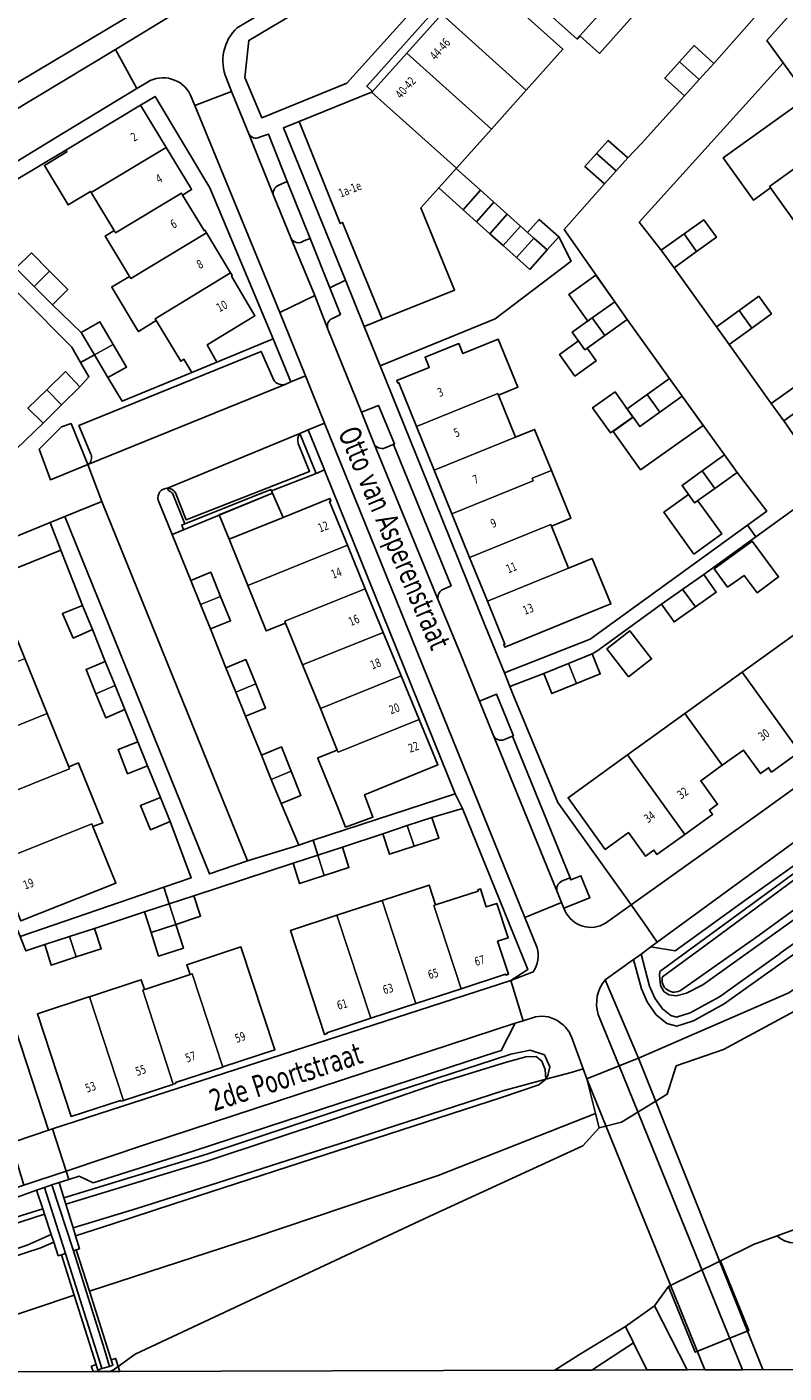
# Model space of a CAD drawing. Extents: x 136185 to 136541, y 444188 to 444483.
# Tile 6 of 9: x 136366 to 136453, y 444189 to 444343. Entities that reach past the tile are written whole.
import ezdxf
from ezdxf.enums import TextEntityAlignment as Align

# ---------------------------------------------------------------- set-up
doc = ezdxf.new("R2010")
doc.units = 0
doc.header["$LTSCALE"] = 0.001
doc.header["$MEASUREMENT"] = 0
for name, color, linetype in [('BTD_BEGROEID_TERREINDEEL', 252, 'CONTINUOUS'), ('GBI_GEBOUWINSTALLATIE', 252, 'CONTINUOUS'), ('KWD_KUNSTWERKDEEL', 252, 'CONTINUOUS'), ('OBD_OVERBRUGGINGSDELEN', 252, 'CONTINUOUS'), ('OBW_OVERIG_BOUWWERK', 252, 'CONTINUOUS'), ('ORL_STRAATNAAM', 250, 'CONTINUOUS'), ('OTD_ONBEGROEID_TERREINDEEL', 252, 'CONTINUOUS'), ('OWT_ONDERSTEUNEND_WATERDEEL', 252, 'CONTINUOUS'), ('WGD_WEGDEEL', 252, 'CONTINUOUS'), ('WTD_WATERDEEL', 252, 'CONTINUOUS')]:
    doc.layers.add(name, color=color, linetype=linetype)
doc.layers.add('PND_BEBOUWING', color=7, linetype='CONTINUOUS', lineweight=18)
doc.styles.get("Standard").update_dxf_attribs({"font": 'verdana.ttf'})

msp = doc.modelspace()

# ---------------------------------------------------------------- linework, layer by layer
at = {"layer": 'BTD_BEGROEID_TERREINDEEL'}
for points in [[(136395.725, 444325.166), (136398.353, 444318.647), (136397.633, 444318.355, -0.4634), (136396.138, 444318.703), (136394.176, 444323.485, -0.3969), (136394.778, 444324.768), (136395.725, 444325.166)], [(136404.255, 444298.74), (136406.193, 444299.519), (136408.043, 444295.09), (136407.893, 444295.03), (136406.949, 444294.647, -0.4083), (136405.654, 444295.18), (136404.255, 444298.74)], [(136382.013, 444290.011), (136382.111, 444289.756, -0.138), (136382.566, 444289.439), (136383.99, 444285.933), (136383.632, 444285.79), (136383.821, 444285.269), (136382.522, 444284.71), (136380.917, 444288.659, -0.4919), (136382.013, 444290.011)], [(136368.554, 444286.093), (136369.772, 444282.921), (136354.698, 444276.86), (136359.628, 444281.749, -0.0981), (136362.263, 444283.537), (136368.554, 444286.093)], [(136510.437, 444282.612), (136499.598, 444275.031), (136485.213, 444264.677), (136466.459, 444250.901), (136449.843, 444238.79), (136440.941, 444232.54, -0.705), (136438.753, 444234.04), (136443.611, 444237.583), (136458.273, 444248.393), (136478.767, 444263.197), (136500.33, 444278.971), (136508.848, 444284.906), (136510.437, 444282.612)], [(136417.769, 444265.634), (136419.718, 444266.43), (136421.667, 444261.656), (136421.56, 444261.612), (136420.641, 444261.225, -0.4154), (136419.329, 444261.764), (136417.769, 444265.634)], [(136458.273, 444248.393), (136443.611, 444237.583), (136438.753, 444234.04, 0.705), (136440.941, 444232.54), (136449.843, 444238.79), (136466.459, 444250.901)], [(136426.709, 444243.707, -0.4158), (136427.27, 444245.009), (136428.156, 444245.359), (136428.246, 444245.138), (136429.411, 444245.616), (136430.442, 444243.061), (136427.463, 444241.897), (136427.189, 444242.555), (136426.709, 444243.707)], [(136422.792, 444228.99), (136424.203, 444229.433), (136424.937, 444229.502), (136425.694, 444229.433), (136426.663, 444229.078), (136427.263, 444228.591), (136427.27, 444228.586, -0.1302), (136428.31, 444227.154), (136429.651, 444223.484), (136428.297, 444223.064), (136425.378, 444222.284), (136425.627, 444222.715), (136425.853, 444223.703), (136425.232, 444225.086), (136423.595, 444225.622), (136421.365, 444225.17), (136417.725, 444223.985), (136401.977, 444218.849), (136386.511, 444213.712), (136370.1, 444208.715), (136369.568, 444210.441), (136370.686, 444210.806), (136371.884, 444211.198), (136373.479, 444210.408), (136385.048, 444214.071), (136418.348, 444224.962), (136420.274, 444225.591), (136421.865, 444228.699), (136421.868, 444228.7), (136422.792, 444228.99)]]:
    msp.add_lwpolyline(points, format="xyb", dxfattribs=at)
for points in [[(136372.882, 444292.744), (136368.574, 444290.994), (136367.302, 444294.477), (136369.855, 444297.048), (136370.945, 444297.425)], [(136398.128, 444296.701), (136400.003, 444292.12), (136399.04, 444291.726), (136397.167, 444296.302)], [(136383.632, 444285.79), (136383.99, 444285.933), (136393.081, 444289.558), (136393.875, 444289.866), (136393.931, 444289.731), (136394.048, 444289.448), (136383.821, 444285.269)], [(136480.913, 444251.108), (136469.557, 444243.27), (136453.235, 444232.192), (136436.022, 444224.721), (136432.207, 444233.68), (136435.453, 444236.013), (136436.345, 444232.644), (136437.031, 444231.095), (136438.025, 444229.678), (136439.257, 444228.674), (136440.413, 444228.392), (136442.305, 444228.982), (136445.816, 444230.917), (136452.76, 444235.868), (136464.1, 444243.888), (136479.037, 444254.734), (136487.72, 444261.156), (136496.931, 444267.803), (136504.451, 444273.133), (136509.778, 444276.856), (136513.182, 444279.085), (136515.187, 444276.317), (136513.995, 444275.332), (136490.29, 444257.893)], [(136425.378, 444222.284), (136425.302, 444223.406), (136424.907, 444224.38), (136424.258, 444224.902), (136423.073, 444224.874), (136420.887, 444224.263), (136413.033, 444221.843), (136401.506, 444217.875), (136386.497, 444212.884), (136370.331, 444207.966), (136370.1, 444208.715), (136386.511, 444213.712), (136401.977, 444218.849), (136417.725, 444223.985), (136421.365, 444225.17), (136423.595, 444225.622), (136425.232, 444225.086), (136425.853, 444223.703), (136425.627, 444222.715)], [(136371.166, 444205.258), (136370.331, 444207.966), (136386.497, 444212.884), (136401.506, 444217.875), (136413.033, 444221.843), (136420.887, 444224.263), (136423.073, 444224.874), (136424.258, 444224.902), (136424.907, 444224.38), (136425.302, 444223.406), (136425.378, 444222.284), (136420.459, 444220.97), (136402.769, 444215.234), (136385.818, 444209.816), (136378.481, 444207.479)], [(136431.082, 444218.368), (136413.037, 444211.268), (136391.727, 444204.082), (136373.043, 444197.992), (136371.528, 444202.741), (136371.904, 444202.864), (136371.449, 444204.339), (136375.735, 444205.734), (136382.624, 444207.978), (136397.209, 444212.728), (136420.303, 444220.19), (136424.6, 444221.66), (136425.378, 444222.284), (136428.297, 444223.064), (136429.651, 444223.484), (136430.072, 444222.33)], [(136425.378, 444222.284), (136424.6, 444221.66), (136420.303, 444220.19), (136397.209, 444212.728), (136382.624, 444207.978), (136375.735, 444205.734), (136371.449, 444204.339), (136371.166, 444205.258), (136378.481, 444207.479), (136385.818, 444209.816), (136402.769, 444215.234), (136420.459, 444220.97)], [(136307.4247, 444188.6189), (136359.982, 444205.855), (136362.313, 444206.606), (136363.176, 444208.216), (136366.974, 444209.593), (136367.69, 444207.438), (136356.144, 444203.845), (136338.858, 444198.063), (136315.479, 444190.337), (136309.9596, 444188.6259)], [(136309.9596, 444188.6259), (136315.479, 444190.337), (136338.858, 444198.063), (136356.144, 444203.845), (136367.69, 444207.438), (136367.897, 444206.813), (136346.973, 444200.053), (136325.387, 444192.901), (136312.2735, 444188.6322)], [(136312.2735, 444188.6322), (136325.387, 444192.901), (136346.973, 444200.053), (136367.897, 444206.813), (136368.661, 444204.509), (136365.906, 444203.265), (136361.76, 444201.899), (136349.087, 444197.736), (136334.179, 444192.669), (136321.859, 444188.6585)], [(136321.859, 444188.6585), (136334.179, 444192.669), (136349.087, 444197.736), (136361.76, 444201.899), (136365.906, 444203.265), (136368.661, 444204.509), (136368.951, 444203.635), (136367.465, 444202.959), (136344.243, 444195.422), (136324.2177, 444188.6649)], [(136324.2177, 444188.6649), (136344.243, 444195.422), (136367.465, 444202.959), (136368.951, 444203.635), (136369.475, 444202.054), (136369.854, 444202.174), (136371.31, 444197.553), (136352.939, 444191.399), (136344.3242, 444188.72)], [(136430.6643, 444188.9566), (136435.44, 444192.074), (136436.9725, 444188.9739)]]:
    msp.add_lwpolyline(points, close=True, dxfattribs=at)
for points in [[(136463.528, 444244.687), (136452.262, 444236.72), (136452.251, 444236.715), (136452.246, 444236.709), (136445.291, 444231.751), (136441.917, 444229.891), (136440.381, 444229.412), (136439.706, 444229.577), (136438.752, 444230.354), (136437.891, 444231.581), (136437.276, 444232.971), (136436.306, 444236.63), (136437.426, 444237.448), (136440.224, 444237.024), (136448.199, 444242.769), (136460.228, 444251.338)], [(136454.389, 444240.997), (136443.392, 444233.108), (136441.527, 444232.168), (136440.316, 444231.849), (136439.487, 444231.945), (136438.929, 444232.343), (136438.547, 444233.028), (136438.403, 444234.224), (136438.451, 444234.622), (136453.958, 444245.97)], [(136453.958, 444245.97), (136438.451, 444234.622), (136438.403, 444234.224), (136438.547, 444233.028), (136438.929, 444232.343), (136439.487, 444231.945), (136440.316, 444231.849), (136441.527, 444232.168), (136443.392, 444233.108), (136454.389, 444240.997)], [(136441.6096, 444188.9866), (136437.835, 444196.309), (136439.442, 444198.547), (136442.524, 444190.997), (136448.68, 444193.505), (136445.418, 444201.493), (136449.196, 444203.355), (136451.9, 444204.343), (136452.209, 444204.072), (136452.754, 444203.769)], [(136455.574, 444189.0248), (136441.6096, 444188.9866)]]:
    msp.add_lwpolyline(points, dxfattribs=at)
at = {"layer": 'GBI_GEBOUWINSTALLATIE'}
for points in [[(136433.082, 444346.085), (136435.317, 444344.083), (136431.53, 444339.854), (136429.295, 444341.856)], [(136430.709, 444309.539), (136430.21, 444309.179), (136428.033, 444312.222), (136431.112, 444314.424), (136433.282, 444311.39)], [(136429.864, 444305.872), (136430.114, 444306.052), (136431.144, 444304.612), (136428.72, 444302.878), (136426.959, 444305.34), (136429.133, 444306.894)], [(136389.077, 444284.172), (136387.94, 444286.983), (136394.048, 444289.448), (136395.258, 444286.665)], [(136382.95, 444240.031), (136383.826, 444237.326), (136380.955, 444236.396), (136380.11, 444239.095)]]:
    msp.add_lwpolyline(points, close=True, dxfattribs=at)
at = {"layer": 'KWD_KUNSTWERKDEEL'}
msp.add_lwpolyline([(136373.4844, 444188.7999), (136373.303, 444189.335), (136373.278, 444189.412), (136373.822, 444189.585), (136374.02, 444188.957), (136374.471, 444189.128), (136375.351, 444189.38), (136375.745, 444189.52), (136375.548, 444190.139), (136376.044, 444190.297), (136376.067, 444190.224), (136376.338, 444189.375), (136376.5189, 444188.8082)], close=True, dxfattribs=at)
at = {"layer": 'OBD_OVERBRUGGINGSDELEN'}
msp.add_lwpolyline([(136443.5994, 444188.992), (136430.072, 444222.33), (136436.022, 444224.721), (136450.2831, 444189.0103)], close=True, dxfattribs=at)
at = {"layer": 'OBW_OVERIG_BOUWWERK'}
for points in [[(136435.378, 444298.181), (136432.808, 444296.352), (136430.754, 444299.237), (136433.324, 444301.066)], [(136441.017, 444300.588), (136443.413, 444297.222), (136436.244, 444292.119), (136433.106, 444296.527), (136435.395, 444298.157), (136436.155, 444297.089), (136438.464, 444298.751)], [(136442.818, 444288.593), (136445.565, 444284.778), (136442.365, 444282.476), (136438.915, 444287.271), (136441.745, 444289.308), (136442.45, 444288.328)], [(136434.87, 444268.41), (136432.38, 444271.614), (136435.021, 444273.666), (136437.511, 444270.463)]]:
    msp.add_lwpolyline(points, close=True, dxfattribs=at)
at = {"layer": 'OTD_ONBEGROEID_TERREINDEEL'}
msp.add_lwpolyline([(136328.906, 444370.024), (136331.998, 444371.88), (136329.155, 444376.618), (136352.627, 444390.759), (136357.973, 444394.106), (136359.482, 444391.615), (136363.336, 444393.95), (136361.827, 444396.441), (136367.407, 444399.718, -0.3508), (136373.869, 444398.803, -0.0812), (136374.695, 444397.465), (136387.746, 444365.633), (136391.322, 444356.807, -0.303), (136389.505, 444351.279), (136362.652, 444335.259), (136357.915, 444332.409), (136356.062, 444335.489), (136351.441, 444332.713), (136335.488, 444359.231), (136328.906, 444370.024)], format="xyb", dxfattribs=at)
for points in [[(136413.454, 444344.329), (136409.458, 444339.87), (136405.515, 444335.472), (136404.843, 444336.077), (136431.07, 444365.413)], [(136450.157, 444344.923), (136444.633, 444338.704), (136442.382, 444340.74), (136440.701, 444338.883), (136439.017, 444337.024), (136441.268, 444334.988), (136436.351, 444329.542), (136434.778, 444327.865), (136432.546, 444329.869), (136431.206, 444328.385), (136429.866, 444326.902), (136432.098, 444324.899), (136427.493, 444319.655), (136433.282, 444311.39), (136430.709, 444309.539), (136428.42, 444307.891), (136429.864, 444305.872), (136432.158, 444307.523), (136434.726, 444309.371), (136439.577, 444302.611), (136437.015, 444300.767), (136434.715, 444299.112), (136436.155, 444297.089), (136438.464, 444298.751), (136441.017, 444300.588), (136445.863, 444293.841), (136443.312, 444292.005), (136441.001, 444290.342), (136442.45, 444288.328), (136444.76, 444289.991), (136447.312, 444291.827), (136450.715, 444287.393), (136448.492, 444285.783), (136430.479, 444272.739), (136420.63, 444268.854), (136418.428, 444274.235), (136412.536, 444288.844), (136406.382, 444304.032), (136419.58, 444309.421), (136428.304, 444316.054), (136426.867, 444318.825), (136424.638, 444320.834), (136423.289, 444319.337), (136422.483, 444320.059), (136420.955, 444321.425), (136419.427, 444322.792), (136417.899, 444324.159), (136415.1, 444326.662), (136415.126, 444326.692), (136419.151, 444331.183), (136423.146, 444335.641), (136427.348, 444340.331), (136417.651, 444349.011)], [(136453.848, 444301.608), (136451.238, 444299.731), (136446.395, 444306.499), (136448.991, 444308.366), (136451.256, 444309.995), (136449.806, 444312.013), (136447.541, 444310.384), (136444.945, 444308.517), (136440.088, 444315.279), (136442.681, 444317.144), (136444.949, 444318.775), (136443.49, 444320.787), (136441.231, 444319.162), (136438.629, 444317.291), (136436.098, 444320.5), (136452.583, 444338.752), (136455.421, 444334.826), (136445.728, 444327.863), (136449.197, 444323.045), (136451.147, 444324.447), (136454.221, 444320.172)], [(136364.654, 444325.355), (136370.343, 444328.776), (136370.468, 444328.568), (136367.889, 444327.011), (136370.618, 444322.49), (136373.184, 444324.039), (136373.249, 444323.93), (136373.251, 444323.926), (136375.881, 444319.54), (136374.833, 444318.921), (136374.911, 444318.793), (136377.653, 444314.279), (136375.59, 444313.064), (136375.646, 444312.971), (136378.567, 444308.133), (136378.665, 444307.97), (136380.699, 444309.229), (136383.51, 444304.578), (136383.876, 444304.802), (136384.791, 444303.289), (136376.791, 444299.987), (136375.173, 444302.72), (136377.307, 444303.907), (136375.779, 444306.488), (136374.25, 444309.069), (136372.116, 444307.881), (136368.795, 444311.049), (136370.562, 444312.808), (136368.474, 444314.898), (136366.385, 444316.988), (136364.625, 444315.229)], [(136365.369, 444311.883), (136371.018, 444306.174), (136372.042, 444304.409), (136372.99, 444302.776), (136371.963, 444301.647), (136370.298, 444303.38), (136368.147, 444301.289), (136365.995, 444299.197), (136367.739, 444297.481), (136364.688, 444294.517)], [(136456.822, 444291.783), (136452.692, 444297.732), (136455.291, 444299.601)], [(136467.565, 444265.502), (136449.963, 444252.814), (136435.167, 444242.267), (136426.766, 444253.989), (136421.653, 444266.356), (136421.269, 444267.294), (136425.153, 444268.79), (136426.088, 444266.493), (136428.914, 444267.644), (136431.622, 444268.747), (136430.687, 444271.044), (136431.231, 444271.362), (136438.667, 444276.732), (136440.096, 444274.705), (136442.533, 444276.424), (136444.932, 444278.115), (136443.503, 444280.142), (136449.471, 444284.441), (136455.132, 444288.519)], [(136454.485, 444259.797), (136451.278, 444257.494), (136450.923, 444257.989), (136449.983, 444257.314), (136448.041, 444260.012), (136445.61, 444258.266), (136443.158, 444256.506), (136445.078, 444253.803), (136444.151, 444253.136), (136444.513, 444252.632), (136441.328, 444250.345), (136438.12, 444248.042), (136437.76, 444248.543), (136436.808, 444247.858), (136434.87, 444250.554), (136432.191, 444248.628), (136427.94, 444254.555), (136434.767, 444259.472), (136441.34, 444264.207), (136447.913, 444268.94), (136454.692, 444273.823)], [(136365.759, 444237.001), (136367.932, 444237.741), (136368.669, 444235.373), (136371.525, 444236.305), (136374.394, 444237.241), (136373.611, 444239.564), (136379.367, 444241.468), (136380.11, 444239.095), (136382.95, 444240.031), (136385.791, 444240.967), (136385.011, 444243.292), (136396.415, 444247.068), (136397.142, 444244.722), (136399.969, 444245.633), (136402.795, 444246.543), (136402.068, 444248.889), (136406.681, 444250.426), (136407.467, 444248.076), (136410.285, 444249), (136413.102, 444249.924), (136412.316, 444252.274), (136415.81, 444253.313), (136423.33, 444234.871), (136421.378, 444233.613), (136368.793, 444216.592), (136368.353, 444216.45), (136362.021, 444235.729)]]:
    msp.add_lwpolyline(points, dxfattribs=at)
for points in [[(136423.675, 444354.175), (136423.436, 444354.388), (136427.973, 444359.479), (136428.219, 444359.26), (136432.138, 444363.658), (136441.396, 444355.369), (136437.298, 444350.793), (136433.082, 444346.085), (136429.295, 444341.856), (136428.975, 444341.498), (136419.744, 444349.764)], [(136402.553, 444336.44), (136392.799, 444332.472), (136390.886, 444337.086), (136391.319, 444341.337), (136419.856, 444358.282), (136420.956, 444356.837)], [(136378.891, 444333.903), (136380.581, 444334.917), (136386.865, 444324.431), (136394.106, 444307.134), (136387.638, 444304.464), (136386.554, 444306.436), (136392.033, 444309.781), (136389.345, 444314.328), (136389.433, 444314.381), (136389.263, 444314.662), (136389.239, 444314.701), (136386.472, 444319.28), (136386.47, 444319.284), (136386.287, 444319.587), (136386.195, 444319.538), (136383.716, 444323.618), (136384.768, 444324.252), (136384.638, 444324.465), (136381.833, 444329.073), (136381.83, 444329.078)], [(136397.08, 444332.039), (136401.816, 444320.339), (136402.074, 444320.471), (136406.622, 444309.375), (136404.556, 444308.539), (136402.402, 444313.854), (136395.297, 444331.313)], [(136419.58, 444309.421), (136406.382, 444304.032), (136404.556, 444308.539), (136406.622, 444309.375), (136414.895, 444312.72), (136411.068, 444322.163), (136413.098, 444324.428), (136415.899, 444321.923), (136417.427, 444320.556), (136418.955, 444319.189), (136420.483, 444317.823), (136422.011, 444316.456), (136423.539, 444315.089), (136425.539, 444317.325), (136426.867, 444318.825), (136428.304, 444316.054)], [(136426.016, 444292.062), (136428.247, 444286.585), (136426.019, 444285.684), (136427.973, 444280.856), (136430.705, 444281.964), (136432.856, 444276.773), (136430.193, 444275.685), (136420.698, 444271.805), (136420.573, 444272.098), (136420.683, 444272.145), (136418.679, 444277.088), (136416.65, 444282.092), (136414.621, 444287.096), (136412.591, 444292.101), (136410.562, 444297.105), (136408.531, 444302.114), (136408.42, 444302.069), (136408.3, 444302.365), (136412.006, 444303.869), (136411.537, 444305.027), (136415.41, 444306.598), (136415.879, 444305.44), (136419.931, 444307.093), (136422.172, 444301.589), (136419.956, 444300.692), (136421.9, 444295.875), (136424.1, 444296.767)], [(136400.003, 444292.12), (136400.087, 444291.915), (136414.982, 444255.014), (136398.717, 444249.673), (136397.042, 444249.123), (136395.016, 444253.882), (136397.307, 444254.819), (136396.189, 444257.585), (136395.064, 444260.371), (136392.773, 444259.434), (136390.962, 444263.888), (136393.256, 444264.827), (136392.12, 444267.601), (136390.984, 444270.374), (136388.708, 444269.442), (136386.915, 444273.906), (136389.215, 444274.83), (136388.085, 444277.61), (136386.954, 444280.39), (136384.658, 444279.453), (136382.522, 444284.71), (136383.821, 444285.269), (136394.048, 444289.448), (136393.931, 444289.731), (136399.04, 444291.726)], [(136402.631, 444283.492), (136404.684, 444278.497), (136406.738, 444273.503), (136408.795, 444268.51), (136410.853, 444263.518), (136412.986, 444258.303), (136404.598, 444254.886), (136405.533, 444252.326), (136402.424, 444251.189), (136401.458, 444253.607), (136399.331, 444258.854), (136399.227, 444259.111), (136401.46, 444260.008), (136399.526, 444264.767), (136397.494, 444269.77), (136395.55, 444274.553), (136393.328, 444273.666), (136393.243, 444273.877), (136391.217, 444278.883), (136389.077, 444284.172), (136395.258, 444286.665), (136400.629, 444288.832), (136400.739, 444288.559), (136400.576, 444288.492)], [(136444.673, 444280.788), (136449.03, 444283.95), (136452.074, 444279.853), (136449.606, 444278.035), (136448.124, 444280.033), (136446.222, 444278.694)], [(136369.772, 444282.921), (136372.261, 444276.585), (136369.977, 444275.681), (136371.185, 444272.844), (136373.384, 444273.812), (136374.858, 444270.182), (136372.667, 444269.239), (136373.791, 444266.476), (136374.915, 444263.712), (136377.106, 444264.655), (136378.603, 444260.969), (136376.329, 444260.077), (136377.421, 444257.293), (136379.719, 444258.194), (136381.198, 444254.59), (136378.911, 444253.676), (136380.047, 444250.863), (136382.309, 444251.817), (136384.705, 444245.371), (136381.569, 444244.294), (136365.091, 444238.638), (136350.927, 444273.338), (136352.748, 444274.925), (136354.698, 444276.86)], [(136373.447, 444251.237), (136376.092, 444244.755), (136365.185, 444240.428), (136362.564, 444246.85), (136362.477, 444246.82), (136362.372, 444247.066), (136362.329, 444247.167), (136360.921, 444250.449), (136361.023, 444250.486), (136359.832, 444253.483), (136357.321, 444259.802), (136354.582, 444266.026), (136354.48, 444266.259), (136354.568, 444266.293), (136351.867, 444272.795), (136362.888, 444277.302), (136365.644, 444270.499), (136368.2, 444264.189), (136370.672, 444258.089), (136371.782, 444258.545), (136371.87, 444258.328), (136374.432, 444252.029), (136374.575, 444251.677)], [(136412.735, 444242.265), (136417.634, 444243.853), (136417.59, 444244.007), (136417.893, 444244.104), (136418.552, 444242.06), (136419.752, 444242.447), (136421.048, 444238.485), (136419.853, 444238.105), (136421.097, 444234.34), (136420.796, 444234.234), (136420.756, 444234.344), (136415.669, 444232.665), (136410.488, 444230.973), (136405.31, 444229.274), (136400.272, 444227.62), (136400.309, 444227.516), (136400.005, 444227.416), (136396.1, 444239.336), (136401.434, 444241.083), (136406.614, 444242.778), (136411.794, 444244.473), (136412.007, 444244.543)], [(136388.33, 444223.691), (136382.924, 444221.91), (136382.952, 444221.804), (136382.665, 444221.711), (136382.628, 444221.699), (136376.962, 444219.857), (136376.863, 444219.825), (136376.671, 444219.762), (136376.629, 444219.865), (136370.944, 444218.038), (136367.076, 444229.782), (136372.994, 444231.726), (136373.047, 444231.743), (136378.721, 444233.606), (136378.997, 444233.697), (136379.376, 444232.556), (136379.412, 444232.568), (136384.606, 444234.282), (136384.229, 444235.411), (136384.449, 444235.484), (136390.428, 444237.464), (136394.299, 444225.658), (136388.351, 444223.698)], [(136371.31, 444197.553), (136369.854, 444202.174), (136370.286, 444202.31), (136374.115, 444190.248), (136374.471, 444189.128), (136374.02, 444188.957), (136373.822, 444189.585)], [(136375.351, 444189.38), (136374.764, 444191.308), (136371.206, 444202.636), (136371.528, 444202.741), (136373.043, 444197.992), (136375.548, 444190.139), (136375.745, 444189.52)], [(136445.418, 444201.493), (136448.68, 444193.505), (136442.524, 444190.997), (136439.442, 444198.547)], [(136436.9725, 444188.9739), (136435.44, 444192.074), (136434.503, 444193.971), (136437.835, 444196.309), (136441.6096, 444188.9866)]]:
    msp.add_lwpolyline(points, close=True, dxfattribs=at)
at = {"layer": 'OWT_ONDERSTEUNEND_WATERDEEL'}
for points in [[(136487.504, 444250.594), (136476.723, 444242.407), (136445.758, 444225.695), (136440.346, 444223.811), (136439.294, 444220.575), (136434.049, 444217.38), (136431.506, 444216.707), (136431.082, 444218.368), (136430.072, 444222.33), (136433.789, 444223.824), (136436.022, 444224.721), (136453.235, 444232.192), (136469.557, 444243.27), (136480.913, 444251.108), (136490.29, 444257.893), (136513.995, 444275.332), (136515.187, 444276.317), (136516.833, 444274.045), (136517.034, 444273.768), (136514.685, 444271.7), (136510.357, 444268.232), (136502.37, 444261.974)], [(136500.856, 444222.019), (136496.939, 444220.031), (136488.734, 444216.313), (136479.337, 444212.441), (136466.873, 444208.013), (136455.178, 444203.83), (136454.591, 444203.62), (136453.973, 444203.538), (136453.351, 444203.588), (136452.754, 444203.769), (136452.209, 444204.072), (136451.9, 444204.343), (136468.644, 444210.461), (136486.521, 444217.268), (136499.785, 444223.746), (136502.753, 444225.196), (136509.642, 444229.628), (136509.859, 444229.243), (136509.276, 444226.846), (136502.328, 444222.766), (136502.109, 444222.655)], [(136344.3242, 444188.72), (136352.939, 444191.399), (136371.31, 444197.553), (136373.822, 444189.585), (136374.02, 444188.957), (136374.471, 444189.128), (136375.351, 444189.38), (136375.745, 444189.52), (136375.548, 444190.139), (136373.043, 444197.992), (136391.727, 444204.082), (136413.037, 444211.268), (136431.082, 444218.368), (136431.506, 444216.707), (136429.622, 444214.677), (136412.079, 444206.585), (136378.292, 444190.791), (136376.338, 444189.375), (136376.024, 444189.148), (136375.735, 444188.938), (136375.381, 444188.8051)], [(136426.4234, 444188.9449), (136429.252, 444190.743), (136434.503, 444193.971), (136435.44, 444192.074), (136430.6643, 444188.9566)]]:
    msp.add_lwpolyline(points, close=True, dxfattribs=at)
at = {"layer": 'PND_BEBOUWING'}
for points in [[(136429.295, 444341.856), (136428.975, 444341.498), (136419.744, 444349.764), (136423.675, 444354.175), (136423.84, 444354.361), (136433.082, 444346.085)], [(136413.454, 444344.329), (136417.651, 444349.011), (136427.348, 444340.331), (136423.146, 444335.641)], [(136413.454, 444344.329), (136423.146, 444335.641), (136419.151, 444331.183), (136409.458, 444339.87)], [(136440.701, 444338.883), (136442.382, 444340.74), (136444.633, 444338.704), (136442.951, 444336.846)], [(136409.458, 444339.87), (136419.151, 444331.183), (136415.126, 444326.692), (136405.388, 444335.42), (136405.515, 444335.472)], [(136441.268, 444334.988), (136439.017, 444337.024), (136440.701, 444338.883), (136442.951, 444336.846)], [(136370.468, 444328.568), (136370.343, 444328.776), (136378.891, 444333.903), (136381.83, 444329.078), (136381.833, 444329.073), (136373.251, 444323.926), (136373.249, 444323.93), (136373.184, 444324.039), (136370.618, 444322.49), (136367.889, 444327.011)], [(136413.098, 444324.428), (136411.068, 444322.163), (136414.895, 444312.72), (136406.622, 444309.375), (136402.074, 444320.471), (136401.816, 444320.339), (136397.08, 444332.039), (136405.388, 444335.42), (136415.126, 444326.692), (136415.1, 444326.662)], [(136458.677, 444330.106), (136451.03, 444324.61), (136451.147, 444324.447), (136449.197, 444323.045), (136445.728, 444327.863), (136455.421, 444334.826), (136455.607, 444334.566), (136455.518, 444334.502)], [(136431.206, 444328.385), (136432.546, 444329.869), (136434.778, 444327.865), (136433.432, 444326.375)], [(136461.866, 444325.668), (136454.221, 444320.172), (136451.147, 444324.447), (136451.03, 444324.61), (136458.677, 444330.106)], [(136373.251, 444323.926), (136381.833, 444329.073), (136384.638, 444324.465), (136384.768, 444324.252), (136383.716, 444323.618), (136383.588, 444323.829), (136376.028, 444319.295), (136375.881, 444319.54)], [(136431.206, 444328.385), (136433.432, 444326.375), (136432.098, 444324.899), (136429.866, 444326.902)], [(136415.1, 444326.662), (136417.899, 444324.159), (136415.899, 444321.923), (136413.098, 444324.428)], [(136377.653, 444314.279), (136374.911, 444318.793), (136374.833, 444318.921), (136375.881, 444319.54), (136376.028, 444319.295), (136383.588, 444323.829), (136383.716, 444323.618), (136386.195, 444319.538), (136386.287, 444319.587), (136386.47, 444319.284), (136386.472, 444319.28), (136377.797, 444314.042)], [(136419.427, 444322.792), (136417.427, 444320.556), (136415.899, 444321.923), (136417.899, 444324.159)], [(136420.955, 444321.425), (136418.955, 444319.189), (136417.427, 444320.556), (136419.427, 444322.792)], [(136422.483, 444320.059), (136420.483, 444317.823), (136418.955, 444319.189), (136420.955, 444321.425)], [(136424.011, 444318.692), (136422.011, 444316.456), (136420.483, 444317.823), (136422.483, 444320.059), (136423.289, 444319.337)], [(136423.289, 444319.337), (136424.638, 444320.834), (136426.867, 444318.825), (136425.539, 444317.325), (136424.011, 444318.692)], [(136443.49, 444320.787), (136444.949, 444318.775), (136442.681, 444317.144), (136441.231, 444319.162)], [(136380.699, 444309.229), (136378.665, 444307.97), (136378.567, 444308.133), (136375.646, 444312.971), (136375.59, 444313.064), (136377.653, 444314.279), (136377.797, 444314.042), (136386.472, 444319.28), (136389.239, 444314.701), (136380.585, 444309.418)], [(136425.539, 444317.325), (136423.539, 444315.089), (136422.011, 444316.456), (136424.011, 444318.692)], [(136441.231, 444319.162), (136442.681, 444317.144), (136440.088, 444315.279), (136438.629, 444317.291)], [(136366.71, 444313.139), (136364.625, 444315.229), (136366.385, 444316.988), (136368.474, 444314.898)], [(136366.71, 444313.139), (136368.474, 444314.898), (136370.562, 444312.808), (136368.795, 444311.049)], [(136389.239, 444314.701), (136389.263, 444314.662), (136389.433, 444314.381), (136389.345, 444314.328), (136392.033, 444309.781), (136386.554, 444306.436), (136387.638, 444304.464), (136384.791, 444303.289), (136383.876, 444304.802), (136383.51, 444304.578), (136380.699, 444309.229), (136380.585, 444309.418)], [(136433.282, 444311.39), (136434.726, 444309.371), (136432.158, 444307.523), (136430.709, 444309.539)], [(136449.806, 444312.013), (136451.256, 444309.995), (136448.991, 444308.366), (136447.541, 444310.384)], [(136430.709, 444309.539), (136432.158, 444307.523), (136429.864, 444305.872), (136428.42, 444307.891)], [(136447.541, 444310.384), (136448.991, 444308.366), (136446.395, 444306.499), (136444.945, 444308.517)], [(136373.645, 444305.301), (136372.116, 444307.881), (136374.25, 444309.069), (136375.779, 444306.488)], [(136375.779, 444306.488), (136377.307, 444303.907), (136375.173, 444302.72), (136373.645, 444305.301)], [(136419.931, 444307.093), (136422.172, 444301.589), (136419.956, 444300.692), (136419.879, 444300.882), (136410.562, 444297.105), (136408.531, 444302.114), (136408.42, 444302.069), (136408.3, 444302.365), (136412.006, 444303.869), (136411.537, 444305.027), (136415.41, 444306.598), (136415.879, 444305.44)], [(136368.147, 444301.289), (136370.298, 444303.38), (136371.963, 444301.647), (136369.851, 444299.564)], [(136439.577, 444302.611), (136441.017, 444300.588), (136438.464, 444298.751), (136437.015, 444300.767)], [(136453.848, 444301.608), (136455.291, 444299.601), (136452.692, 444297.732), (136451.238, 444299.731)], [(136369.851, 444299.564), (136367.739, 444297.481), (136365.995, 444299.197), (136368.147, 444301.289)], [(136419.956, 444300.692), (136421.9, 444295.875), (136412.591, 444292.101), (136410.562, 444297.105), (136419.879, 444300.882)], [(136437.015, 444300.767), (136438.464, 444298.751), (136436.155, 444297.089), (136434.715, 444299.112)], [(136421.9, 444295.875), (136424.1, 444296.767), (136426.016, 444292.062), (136423.8, 444291.166), (136423.921, 444290.867), (136414.621, 444287.096), (136412.591, 444292.101)], [(136445.863, 444293.841), (136447.312, 444291.827), (136444.76, 444289.991), (136443.312, 444292.005)], [(136426.016, 444292.062), (136428.247, 444286.585), (136426.019, 444285.684), (136425.947, 444285.862), (136416.65, 444282.092), (136414.621, 444287.096), (136423.921, 444290.867), (136423.8, 444291.166)], [(136443.312, 444292.005), (136444.76, 444289.991), (136442.45, 444288.328), (136441.001, 444290.342)], [(136389.077, 444284.172), (136395.258, 444286.665), (136400.629, 444288.832), (136400.739, 444288.559), (136400.576, 444288.492), (136402.631, 444283.492), (136391.217, 444278.883)], [(136426.019, 444285.684), (136427.973, 444280.856), (136418.679, 444277.088), (136416.65, 444282.092), (136425.947, 444285.862)], [(136393.243, 444273.877), (136391.217, 444278.883), (136402.631, 444283.492), (136404.684, 444278.497), (136395.461, 444274.773), (136395.55, 444274.553), (136393.328, 444273.666)], [(136444.673, 444280.788), (136449.03, 444283.95), (136452.074, 444279.853), (136449.606, 444278.035), (136448.124, 444280.033), (136446.222, 444278.694)], [(136427.973, 444280.856), (136430.705, 444281.964), (136432.856, 444276.773), (136430.193, 444275.685), (136420.698, 444271.805), (136420.573, 444272.098), (136420.683, 444272.145), (136418.679, 444277.088)], [(136385.787, 444276.679), (136384.658, 444279.453), (136386.954, 444280.39), (136388.085, 444277.61)], [(136443.503, 444280.142), (136444.932, 444278.115), (136442.533, 444276.424), (136441.146, 444278.354), (136441.086, 444278.438)], [(136395.461, 444274.773), (136404.684, 444278.497), (136406.738, 444273.503), (136397.494, 444269.77), (136395.55, 444274.553)], [(136441.146, 444278.354), (136442.533, 444276.424), (136440.096, 444274.705), (136438.667, 444276.732), (136441.086, 444278.438)], [(136385.787, 444276.679), (136388.085, 444277.61), (136389.215, 444274.83), (136386.915, 444273.906)], [(136373.384, 444273.812), (136371.185, 444272.844), (136369.977, 444275.681), (136372.261, 444276.585)], [(136458.996, 444267.873), (136456.317, 444265.947), (136458.253, 444263.25), (136457.317, 444262.578), (136457.671, 444262.084), (136454.485, 444259.797), (136447.913, 444268.94), (136454.692, 444273.823)], [(136397.494, 444269.77), (136406.738, 444273.503), (136408.795, 444268.51), (136399.526, 444264.767)], [(136430.687, 444271.044), (136431.622, 444268.747), (136428.914, 444267.644), (136427.982, 444269.942)], [(136357.321, 444259.802), (136354.582, 444266.026), (136365.644, 444270.499), (136368.2, 444264.189)], [(136372.667, 444269.239), (136374.858, 444270.182), (136375.982, 444267.419), (136373.791, 444266.476)], [(136389.835, 444266.665), (136388.708, 444269.442), (136390.984, 444270.374), (136392.12, 444267.601)], [(136427.982, 444269.942), (136428.914, 444267.644), (136426.088, 444266.493), (136425.153, 444268.79)], [(136392.12, 444267.601), (136393.256, 444264.827), (136390.962, 444263.888), (136389.835, 444266.665)], [(136399.526, 444264.767), (136408.795, 444268.51), (136410.853, 444263.518), (136401.562, 444259.757), (136401.46, 444260.008)], [(136447.913, 444268.94), (136454.485, 444259.797), (136451.278, 444257.494), (136450.923, 444257.989), (136449.983, 444257.314), (136448.041, 444260.012), (136445.61, 444258.266), (136441.34, 444264.207)], [(136375.982, 444267.419), (136377.106, 444264.655), (136374.915, 444263.712), (136373.791, 444266.476)], [(136359.832, 444253.483), (136357.321, 444259.802), (136368.2, 444264.189), (136370.672, 444258.089), (136370.757, 444257.88)], [(136399.331, 444258.854), (136399.227, 444259.111), (136401.46, 444260.008), (136401.562, 444259.757), (136410.853, 444263.518), (136412.986, 444258.303), (136404.598, 444254.886), (136405.533, 444252.326), (136402.424, 444251.189), (136401.458, 444253.607)], [(136445.61, 444258.266), (136443.158, 444256.506), (136445.078, 444253.803), (136444.151, 444253.136), (136444.513, 444252.632), (136441.328, 444250.345), (136434.767, 444259.472), (136441.34, 444264.207)], [(136379.719, 444258.194), (136377.421, 444257.293), (136376.329, 444260.077), (136378.603, 444260.969)], [(136393.895, 444256.658), (136392.773, 444259.434), (136395.064, 444260.371), (136396.189, 444257.585)], [(136359.832, 444253.483), (136370.757, 444257.88), (136370.672, 444258.089), (136371.782, 444258.545), (136371.87, 444258.328), (136374.432, 444252.029), (136374.575, 444251.677), (136373.447, 444251.237), (136373.308, 444251.577), (136362.329, 444247.167), (136360.921, 444250.449), (136361.023, 444250.486)], [(136434.767, 444259.472), (136441.328, 444250.345), (136438.12, 444248.042), (136437.76, 444248.543), (136436.808, 444247.858), (136434.87, 444250.554), (136432.191, 444248.628), (136427.94, 444254.555)], [(136396.189, 444257.585), (136397.307, 444254.819), (136395.016, 444253.882), (136393.895, 444256.658)], [(136382.309, 444251.817), (136380.047, 444250.863), (136378.911, 444253.676), (136381.198, 444254.59)], [(136409.499, 444251.35), (136412.316, 444252.274), (136413.102, 444249.924), (136410.285, 444249)], [(136362.329, 444247.167), (136373.308, 444251.577), (136373.447, 444251.237), (136376.092, 444244.755), (136365.185, 444240.428), (136362.564, 444246.85), (136362.477, 444246.82), (136362.372, 444247.066)], [(136407.467, 444248.076), (136406.681, 444250.426), (136409.499, 444251.35), (136410.285, 444249)], [(136399.969, 444245.633), (136397.142, 444244.722), (136396.415, 444247.068), (136399.242, 444247.979)], [(136399.242, 444247.979), (136402.068, 444248.889), (136402.795, 444246.543), (136399.969, 444245.633)], [(136410.488, 444230.973), (136406.614, 444242.778), (136411.794, 444244.473), (136412.007, 444244.543), (136412.735, 444242.265), (136412.539, 444242.202), (136415.669, 444232.665)], [(136382.95, 444240.031), (136382.189, 444242.38), (136385.011, 444243.292), (136385.791, 444240.967)], [(136412.539, 444242.202), (136412.735, 444242.265), (136417.634, 444243.853), (136417.59, 444244.007), (136417.893, 444244.104), (136418.552, 444242.06), (136419.752, 444242.447), (136421.048, 444238.485), (136419.853, 444238.105), (136421.097, 444234.34), (136420.796, 444234.234), (136420.756, 444234.344), (136415.669, 444232.665)], [(136382.95, 444240.031), (136380.11, 444239.095), (136379.367, 444241.468), (136382.189, 444242.38)], [(136405.31, 444229.274), (136401.434, 444241.083), (136406.614, 444242.778), (136410.488, 444230.973)], [(136405.31, 444229.274), (136400.272, 444227.62), (136400.309, 444227.516), (136400.005, 444227.416), (136396.1, 444239.336), (136401.434, 444241.083)], [(136371.525, 444236.305), (136368.669, 444235.373), (136367.932, 444237.741), (136370.772, 444238.652)], [(136370.772, 444238.652), (136373.611, 444239.564), (136374.394, 444237.241), (136371.525, 444236.305)], [(136384.606, 444234.282), (136384.229, 444235.411), (136384.449, 444235.484), (136390.428, 444237.464), (136394.299, 444225.658), (136388.351, 444223.698), (136388.33, 444223.691), (136384.817, 444234.352)], [(136373.047, 444231.743), (136378.721, 444233.606), (136378.997, 444233.697), (136379.376, 444232.556), (136379.167, 444232.487), (136382.665, 444221.711), (136382.628, 444221.699), (136376.962, 444219.857)], [(136382.665, 444221.711), (136379.167, 444232.487), (136379.376, 444232.556), (136379.412, 444232.568), (136384.606, 444234.282), (136384.817, 444234.352), (136388.33, 444223.691), (136382.924, 444221.91), (136382.952, 444221.804)], [(136376.629, 444219.865), (136370.944, 444218.038), (136367.076, 444229.782), (136372.994, 444231.726), (136373.047, 444231.743), (136376.962, 444219.857), (136376.863, 444219.825), (136376.671, 444219.762)]]:
    msp.add_lwpolyline(points, close=True, dxfattribs=at)
at = {"layer": 'WGD_WEGDEEL'}
for points in [[(136431.07, 444365.413), (136404.843, 444336.077), (136405.515, 444335.472), (136405.388, 444335.42), (136397.08, 444332.039), (136395.297, 444331.313), (136402.402, 444313.854), (136400.607, 444312.968), (136398.353, 444318.647), (136395.725, 444325.166), (136393.568, 444330.609), (136392.553, 444330.234, -0.4208), (136391.329, 444330.643), (136389.357, 444335.502), (136388.754, 444336.988, -0.3148), (136389.997, 444342.794), (136402.616, 444350.353)], [(136352.447, 444328.571), (136353.894, 444330.043, 0.0401), (136354.068, 444330.094), (136357.915, 444332.409), (136362.652, 444335.259), (136389.505, 444351.279), (136395.673, 444354.684), (136395.97, 444353.951), (136397.091, 444354.623), (136397.739, 444353.543), (136376.034, 444340.305), (136357.92, 444329.403), (136354.722, 444327.507), (136352.447, 444328.571)], [(136402.616, 444350.353), (136389.997, 444342.794, 0.3148), (136388.754, 444336.988), (136389.357, 444335.502), (136385.131, 444333.879), (136384.613, 444335.138, 0.4325), (136379.691, 444336.562), (136378.495, 444335.841), (136376.034, 444340.305), (136397.739, 444353.543)], [(136378.495, 444335.841), (136369.137, 444330.193), (136355.143, 444321.63), (136332.859, 444299.885), (136331.815, 444298.889), (136328.818, 444296.03), (136320.288, 444288.2), (136317.29, 444285.915), (136314.353, 444283.696), (136299.113, 444274.292), (136296.592, 444278.416), (136309.344, 444286.272), (136315.745, 444290.684), (136318.298, 444292.686), (136322.793, 444296.917), (136352.128, 444325.54, -0.0032), (136354.722, 444327.507), (136357.92, 444329.403), (136376.034, 444340.305), (136378.495, 444335.841)], [(136355.143, 444321.63), (136369.137, 444330.193), (136378.495, 444335.841), (136379.691, 444336.562, -0.4325), (136384.613, 444335.138), (136385.131, 444333.879), (136394.892, 444310.149), (136397.818, 444302.882), (136396.161, 444302.208), (136394.106, 444307.134), (136386.865, 444324.431), (136380.581, 444334.917), (136378.891, 444333.903), (136370.343, 444328.776), (136364.654, 444325.355)], [(136391.329, 444330.643, 0.4208), (136392.553, 444330.234), (136393.568, 444330.609), (136395.725, 444325.166), (136394.778, 444324.768, 0.3969), (136394.176, 444323.485), (136391.329, 444330.643)], [(136398.353, 444318.647), (136400.607, 444312.968), (136401.837, 444309.917), (136400.908, 444309.484, 0.3922), (136400.392, 444308.229), (136398.878, 444312.115), (136396.138, 444318.703, 0.4634), (136397.633, 444318.355), (136398.353, 444318.647)], [(136400.392, 444308.229, -0.3922), (136400.908, 444309.484), (136401.837, 444309.917), (136400.607, 444312.968), (136402.402, 444313.854), (136404.556, 444308.539), (136406.382, 444304.032), (136412.536, 444288.844), (136418.428, 444274.235), (136420.63, 444268.854), (136421.269, 444267.294), (136421.653, 444266.356), (136426.766, 444253.989), (136435.167, 444242.267), (136432.222, 444240.168, -0.4461), (136427.611, 444241.543), (136427.463, 444241.897), (136430.442, 444243.061), (136429.411, 444245.616), (136428.246, 444245.138), (136428.156, 444245.359), (136421.56, 444261.612), (136421.667, 444261.656), (136419.718, 444266.43), (136417.769, 444265.634), (136415.659, 444270.866), (136413.066, 444277.13, -0.3912), (136413.585, 444278.42), (136414.511, 444278.833), (136407.925, 444295.031), (136407.893, 444295.03), (136408.043, 444295.09), (136406.193, 444299.519), (136404.255, 444298.74), (136400.392, 444308.229)], [(136364.688, 444294.517), (136367.739, 444297.481), (136369.851, 444299.564), (136371.963, 444301.647), (136372.99, 444302.776), (136372.042, 444304.409), (136373.645, 444305.301), (136375.173, 444302.72), (136376.791, 444299.987), (136384.791, 444303.289), (136387.638, 444304.464), (136394.106, 444307.134), (136396.161, 444302.208), (136395.558, 444301.963, -0.348), (136394.182, 444302.386), (136392.757, 444305.69), (136371.838, 444297.216), (136373.224, 444293.924, -0.3589), (136372.882, 444292.744), (136374.487, 444288.483), (136370.222, 444286.789), (136368.554, 444286.093), (136362.263, 444283.537, 0.0981)], [(136395.558, 444301.963), (136372.882, 444292.744, 0.3589), (136373.224, 444293.924), (136371.838, 444297.216), (136392.757, 444305.69), (136394.182, 444302.386, 0.348), (136395.558, 444301.963)], [(136397.167, 444296.302), (136382.013, 444290.011, 0.4919), (136380.917, 444288.659), (136382.522, 444284.71), (136384.658, 444279.453), (136385.787, 444276.679), (136386.915, 444273.906), (136388.708, 444269.442), (136389.835, 444266.665), (136390.962, 444263.888), (136392.773, 444259.434), (136393.895, 444256.658), (136395.016, 444253.882), (136397.042, 444249.123), (136391.157, 444247.312), (136374.487, 444288.483), (136372.882, 444292.744), (136395.558, 444301.963), (136396.161, 444302.208), (136397.818, 444302.882), (136399.995, 444297.476), (136398.128, 444296.701), (136397.167, 444296.302)], [(136399.995, 444297.476), (136422.972, 444240.845), (136424.376, 444237.367, -0.2136), (136423.95, 444234.605), (136421.378, 444233.613), (136423.33, 444234.871), (136415.81, 444253.313), (136414.982, 444255.014), (136400.087, 444291.915), (136400.003, 444292.12), (136398.128, 444296.701), (136399.995, 444297.476)], [(136382.013, 444290.011, -0.2517), (136382.917, 444289.499), (136384.136, 444286.415), (136398.285, 444291.951), (136396.991, 444295.162, -0.2386), (136397.167, 444296.302), (136399.04, 444291.726), (136393.931, 444289.731), (136393.875, 444289.866), (136393.081, 444289.558), (136383.99, 444285.933), (136382.566, 444289.439, 0.138), (136382.111, 444289.756), (136382.013, 444290.011)], [(136397.167, 444296.302, 0.2386), (136396.991, 444295.162), (136398.285, 444291.951), (136384.136, 444286.415), (136382.917, 444289.499, 0.2517), (136382.013, 444290.011), (136397.167, 444296.302)], [(136405.654, 444295.18, 0.4083), (136406.949, 444294.647), (136407.893, 444295.03), (136407.925, 444295.031), (136414.511, 444278.833), (136413.585, 444278.42, 0.3912), (136413.066, 444277.13), (136405.654, 444295.18)], [(136419.329, 444261.764, 0.4154), (136420.641, 444261.225), (136421.56, 444261.612), (136428.156, 444245.359), (136427.27, 444245.009, 0.4158), (136426.709, 444243.707), (136419.329, 444261.764)], [(136421.378, 444233.613), (136423.95, 444234.605, 0.2136), (136424.376, 444237.367), (136422.972, 444240.845), (136427.189, 444242.555), (136427.463, 444241.897), (136427.611, 444241.543, 0.4461), (136432.222, 444240.168), (136435.167, 444242.267), (136436.667, 444240.174), (136438.156, 444237.981), (136437.426, 444237.448), (136436.306, 444236.63), (136435.772, 444236.239), (136435.453, 444236.013), (136432.207, 444233.68, 0.2606), (136431.403, 444229.712), (136433.789, 444223.824), (136430.072, 444222.33), (136429.651, 444223.484), (136428.31, 444227.154, 0.1302), (136427.27, 444228.586), (136427.263, 444228.591), (136426.663, 444229.078), (136425.694, 444229.433), (136424.937, 444229.502), (136424.203, 444229.433), (136422.792, 444228.99), (136421.378, 444233.613)], [(136432.207, 444233.68), (136436.022, 444224.721), (136433.789, 444223.824), (136431.403, 444229.712, -0.2606), (136432.207, 444233.68)]]:
    msp.add_lwpolyline(points, format="xyb", dxfattribs=at)
for points in [[(136402.553, 444336.44), (136392.799, 444332.472), (136390.886, 444337.086), (136391.319, 444341.337), (136419.856, 444358.282), (136420.956, 444356.837)], [(136391.329, 444330.643), (136394.176, 444323.485), (136396.138, 444318.703), (136398.878, 444312.115), (136394.892, 444310.149), (136385.131, 444333.879), (136389.357, 444335.502)], [(136364.625, 444315.229), (136366.71, 444313.139), (136368.795, 444311.049), (136372.116, 444307.881), (136373.645, 444305.301), (136372.042, 444304.409), (136371.018, 444306.174), (136365.369, 444311.883), (136358.577, 444318.741), (136358.164, 444319.23), (136359.592, 444320.469), (136361.396, 444318.588), (136363.405, 444316.539)], [(136419.329, 444261.764), (136426.709, 444243.707), (136427.189, 444242.555), (136422.972, 444240.845), (136399.995, 444297.476), (136397.818, 444302.882), (136394.892, 444310.149), (136398.878, 444312.115), (136400.392, 444308.229), (136404.255, 444298.74), (136405.654, 444295.18), (136413.066, 444277.13), (136415.659, 444270.866), (136417.769, 444265.634)], [(136372.882, 444292.744), (136368.574, 444290.994), (136367.302, 444294.477), (136369.855, 444297.048), (136370.945, 444297.425)], [(136374.487, 444288.483), (136391.157, 444247.312), (136386.806, 444245.815), (136370.222, 444286.789)], [(136435.167, 444242.267), (136449.963, 444252.814), (136467.565, 444265.502), (136467.626, 444265.417), (136467.893, 444265.594), (136467.828, 444265.692), (136472.694, 444269.192), (136477.565, 444272.696), (136482.394, 444276.169), (136482.459, 444276.08), (136482.711, 444276.265), (136498.181, 444287.334), (136499.193, 444288.057), (136501.905, 444284.14), (136500.959, 444283.47), (136498.661, 444281.841), (136496.862, 444280.566), (136458.392, 444252.769), (136438.156, 444237.981), (136436.667, 444240.174)], [(136396.415, 444247.068), (136385.011, 444243.292), (136382.189, 444242.38), (136381.569, 444244.294), (136384.705, 444245.371), (136382.309, 444251.817), (136381.198, 444254.59), (136379.719, 444258.194), (136378.603, 444260.969), (136377.106, 444264.655), (136375.982, 444267.419), (136374.858, 444270.182), (136373.384, 444273.812), (136372.261, 444276.585), (136369.772, 444282.921), (136368.554, 444286.093), (136370.222, 444286.789), (136386.806, 444245.815), (136391.157, 444247.312), (136397.042, 444249.123), (136398.717, 444249.673), (136399.242, 444247.979)], [(136449.471, 444284.441), (136443.503, 444280.142), (136441.086, 444278.438), (136438.667, 444276.732), (136431.231, 444271.362), (136430.687, 444271.044), (136427.982, 444269.942), (136425.153, 444268.79), (136421.269, 444267.294), (136420.63, 444268.854), (136430.479, 444272.739), (136448.492, 444285.783)], [(136501.599, 444282.561), (136501.388, 444281.198), (136499.896, 444280.118), (136486.497, 444270.418), (136468.702, 444257.474), (136460.228, 444251.338), (136448.199, 444242.769), (136440.224, 444237.024), (136437.426, 444237.448), (136438.156, 444237.981), (136458.392, 444252.769), (136496.862, 444280.566), (136498.661, 444281.841), (136500.959, 444283.47)], [(136415.81, 444253.313), (136412.316, 444252.274), (136409.499, 444251.35), (136406.681, 444250.426), (136402.068, 444248.889), (136399.242, 444247.979), (136398.717, 444249.673), (136414.982, 444255.014)], [(136307.0858, 444188.618), (136306.74, 444189.725), (136305.168, 444189.28), (136304.102, 444190.589), (136303.098, 444190.046), (136291.364, 444206.411), (136290.893, 444207.067), (136290.317, 444207.835), (136289.828, 444208.516), (136264.54, 444243.742), (136266.68, 444245.267), (136305.7, 444190.489), (136365.507, 444210.144), (136370.379, 444211.745), (136370.686, 444210.806), (136369.568, 444210.441), (136368.754, 444210.175), (136367.881, 444209.889), (136366.974, 444209.593), (136363.176, 444208.216), (136362.313, 444206.606), (136359.982, 444205.855), (136307.4247, 444188.6189)], [(136382.189, 444242.38), (136379.367, 444241.468), (136373.611, 444239.564), (136370.772, 444238.652), (136367.932, 444237.741), (136365.759, 444237.001), (136365.091, 444238.638), (136381.569, 444244.294)], [(136362.021, 444235.729), (136368.353, 444216.45), (136364.54, 444215.142), (136358.379, 444234.482)], [(136368.793, 444216.592), (136421.378, 444233.613), (136422.792, 444228.99), (136421.868, 444228.7), (136421.865, 444228.699), (136379.692, 444214.892), (136370.379, 444211.745)], [(136370.379, 444211.745), (136379.692, 444214.892), (136421.865, 444228.699), (136420.274, 444225.591), (136418.348, 444224.962), (136385.048, 444214.071), (136373.479, 444210.408), (136371.884, 444211.198), (136370.686, 444210.806)], [(136447.9273, 444189.0039), (136433.789, 444223.824), (136436.022, 444224.721), (136450.2831, 444189.0103)], [(136443.5994, 444188.992), (136430.072, 444222.33), (136433.789, 444223.824), (136447.9273, 444189.0039)], [(136368.793, 444216.592), (136370.379, 444211.745), (136365.507, 444210.144), (136364.082, 444214.991), (136364.54, 444215.142), (136368.353, 444216.45)], [(136367.881, 444209.889), (136370.286, 444202.31), (136369.854, 444202.174), (136369.475, 444202.054), (136368.951, 444203.635), (136368.661, 444204.509), (136367.897, 444206.813), (136367.69, 444207.438), (136366.974, 444209.593)], [(136371.206, 444202.636), (136374.764, 444191.308), (136375.351, 444189.38), (136374.471, 444189.128), (136374.115, 444190.248), (136370.286, 444202.31), (136367.881, 444209.889), (136368.754, 444210.175)], [(136368.754, 444210.175), (136369.568, 444210.441), (136370.1, 444208.715), (136370.331, 444207.966), (136371.166, 444205.258), (136371.449, 444204.339), (136371.904, 444202.864), (136371.528, 444202.741), (136371.206, 444202.636)]]:
    msp.add_lwpolyline(points, close=True, dxfattribs=at)
for points in [[(136455.132, 444288.519), (136449.471, 444284.441), (136448.492, 444285.783), (136450.715, 444287.393), (136447.312, 444291.827), (136445.863, 444293.841), (136441.017, 444300.588), (136439.577, 444302.611), (136434.726, 444309.371), (136433.282, 444311.39), (136427.493, 444319.655), (136432.098, 444324.899), (136433.432, 444326.375), (136434.778, 444327.865), (136436.351, 444329.542), (136441.268, 444334.988), (136442.951, 444336.846), (136444.633, 444338.704), (136450.157, 444344.923)], [(136454.64, 444345.664), (136450.741, 444341.342), (136452.583, 444338.752), (136436.098, 444320.5), (136438.629, 444317.291), (136440.088, 444315.279), (136444.945, 444308.517), (136446.395, 444306.499), (136451.238, 444299.731), (136452.692, 444297.732), (136456.822, 444291.783)], [(136455.421, 444334.826), (136452.583, 444338.752), (136450.741, 444341.342), (136454.64, 444345.664)], [(136452.76, 444235.868), (136445.816, 444230.917), (136442.305, 444228.982), (136440.413, 444228.392), (136439.257, 444228.674), (136438.025, 444229.678), (136437.031, 444231.095), (136436.345, 444232.644), (136435.453, 444236.013), (136435.772, 444236.239), (136436.306, 444236.63), (136437.276, 444232.971), (136437.891, 444231.581), (136438.752, 444230.354), (136439.706, 444229.577), (136440.381, 444229.412), (136441.917, 444229.891), (136445.291, 444231.751), (136452.246, 444236.709), (136452.251, 444236.715), (136452.262, 444236.72), (136463.528, 444244.687)]]:
    msp.add_lwpolyline(points, dxfattribs=at)
at = {"layer": 'WTD_WATERDEEL'}
msp.add_lwpolyline([(136468.644, 444210.461), (136451.9, 444204.343), (136449.196, 444203.355), (136445.418, 444201.493), (136439.442, 444198.547), (136437.835, 444196.309), (136434.503, 444193.971), (136429.252, 444190.743), (136426.4234, 444188.9449), (136375.381, 444188.8051), (136375.735, 444188.938), (136376.024, 444189.148), (136376.338, 444189.375), (136378.292, 444190.791), (136412.079, 444206.585), (136429.622, 444214.677), (136431.506, 444216.707), (136434.049, 444217.38), (136439.294, 444220.575), (136440.346, 444223.811), (136445.758, 444225.695), (136476.723, 444242.407)], dxfattribs=at)

# ---------------------------------------------------------------- texts
at = {"layer": 'ORL_STRAATNAAM', "width": 0.68}
for s, rotation, p in [('Otto van Asperenstraat', 293.2061, (136407.741, 444284.204)), ('2de Poortstraat', 18.0001, (136395.544, 444222.61))]:
    msp.add_text(s, height=2.5, rotation=rotation, dxfattribs=at).set_placement(p, align=Align.MIDDLE)
at = {"layer": 'PND_BEBOUWING', "width": 0.68}
for s, rotation, p in [('44-46', 48.1342, (136413.247, 444340.352)), ('40-42', 48.1227, (136409.295, 444335.943)), ('2', 31.3465, (136378.162, 444330.295)), ('4', 27.8973, (136381.02, 444325.517)), ('1a-1e', 22.036, (136402.926, 444324.26)), ('6', 27.8973, (136382.688, 444320.315)), ('8', 27.8973, (136385.704, 444315.695)), ('10', 27.8973, (136388.24, 444310.892)), ('3', 22.0016, (136413.284, 444301.036)), ('5', 22.0016, (136415.164, 444296.401)), ('7', 22.0016, (136417.334, 444291.049)), ('12', 20.3973, (136399.866, 444285.626)), ('9', 22.0016, (136419.369, 444286.032)), ('11', 22.0016, (136421.44, 444280.924)), ('14', 20.002, (136401.367, 444280.306)), ('13', 22.0016, (136423.363, 444276.18)), ('16', 22.9985, (136403.379, 444274.902)), ('18', 20.002, (136405.86, 444269.914)), ('20', 20.002, (136408.009, 444264.766)), ('30', 35.9989, (136450.382, 444261.775)), ('22', 20.002, (136410.213, 444260.372)), ('32', 35.9989, (136441.088, 444255.097)), ('34', 35.9989, (136437.277, 444252.361)), ('19', 20.002, (136366.061, 444244.693)), ('67', 15.298, (136417.803, 444235.9)), ('65', 15.298, (136412.468, 444234.393)), ('63', 15.298, (136407.287, 444232.661)), ('61', 15.298, (136402.031, 444230.885)), ('59', 18.9019, (136390.34, 444227.117)), ('57', 18.9019, (136384.65, 444224.857)), ('55', 18.9019, (136378.932, 444223.316)), ('53', 18.9019, (136373.175, 444221.402))]:
    msp.add_text(s, height=1, rotation=rotation, dxfattribs=at).set_placement(p, align=Align.MIDDLE)

doc.saveas('drawing.dxf')
